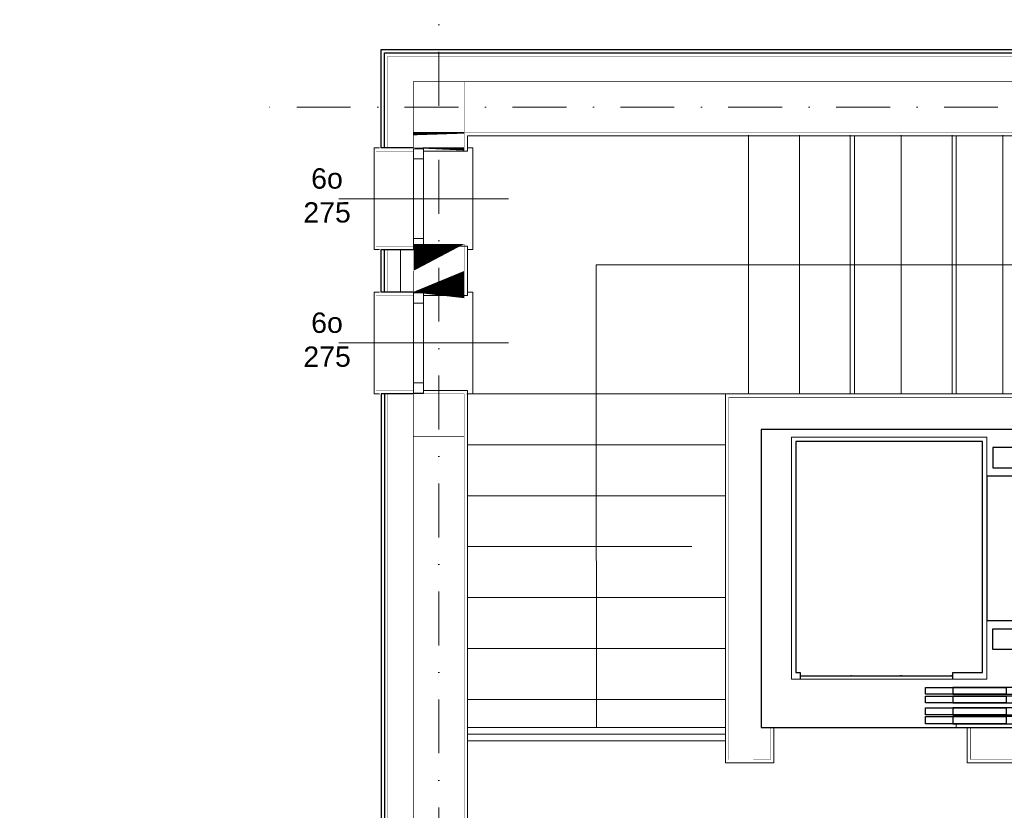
# Model space of a CAD drawing. Extents: x 4615668 to 9294084, y 16339 to 10688993.
# Tile 221 of 256: x 4720383 to 4720963, y 5343506 to 5343972. Entities that reach past the tile are written whole.
import ezdxf
from ezdxf.lldxf.tags import DXFTag

# ---------------------------------------------------------------- set-up
doc = ezdxf.new("R2010")
doc.units = 0
doc.header["$MEASUREMENT"] = 0
doc.linetypes.add('DASHDOT', pattern=[25.4, 12.7, -6.35, 0, -6.35])
doc.layers.add('MURY', color=7, linetype='Continuous')
doc.layers.add('STOLARKA', color=4, linetype='Continuous')
doc.layers.add('Osie', color=175, linetype='DASHDOT', lineweight=9)
doc.layers.add('Wymiar', color=7, linetype='Continuous', lineweight=9)
doc.styles.add('ARIAL_CE', font='arial.ttf', dxfattribs={"height": 15})
doc.linetypes.add('BATTING', pattern='A,0.00254,-2.54,[134,ltypeshp.shx,S=2.54,R=0,X=-2.54,Y=0],-5.08,[134,ltypeshp.shx,S=2.54,R=180,X=2.54,Y=0],-2.54', length=10.16254)
tags = doc.linetypes.add('DASH', pattern=[15, 10, -5]).pattern_tags.tags
tags[6:7] = [DXFTag(74, 4), DXFTag(75, 0), DXFTag(340, '0'), DXFTag(46, 0.0), DXFTag(50, 0.0), DXFTag(44, 0.0), DXFTag(45, 0.0)]
tags[4:5] = [DXFTag(74, 4), DXFTag(75, 0), DXFTag(340, '0'), DXFTag(46, 0.0), DXFTag(50, 0.0), DXFTag(44, 0.0), DXFTag(45, 0.0)]

# ---------------------------------------------------------------- blocks, each defined once
blk = doc.blocks.new('G$C5CBE0247')
at = {"layer": 'STOLARKA', "color": 5, "lineweight": 0}
for points in [[(0, 55), (0, 58), (59.99999999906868, 58), (59.99999999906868, 55)], [(0, 3), (0, 0), (59.99999999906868, 0), (59.99999999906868, 3)]]:
    blk.add_lwpolyline(points, dxfattribs=at)
for points in [[(0.5, 23), (6.5, 23), (6.5, 29), (0.5, 29)], [(53.49999999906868, 23), (6.5, 23), (6.5, 29), (53.49999999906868, 29)], [(59.49999999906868, 23), (53.49999999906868, 23), (53.49999999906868, 29), (59.49999999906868, 29)]]:
    blk.add_lwpolyline(points, close=True, dxfattribs=at)
blk = doc.blocks.new('G$C21C1C319')
at = {"layer": 'STOLARKA', "color": 5, "lineweight": 0}
blk.add_line((30, 0), (30, 100), dxfattribs=at)
for points in [[(0.5, 44), (6.5, 44), (6.5, 50), (0.5, 50)], [(53.49999999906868, 44), (6.5, 44), (6.5, 50), (53.49999999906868, 50)], [(59.49999999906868, 44), (53.49999999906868, 44), (53.49999999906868, 50), (59.49999999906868, 50)]]:
    blk.add_lwpolyline(points, close=True, dxfattribs=at)
blk.add_lwpolyline([(0, 24), (0, 21), (59.99999999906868, 21), (59.99999999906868, 24)], dxfattribs=at)
at = {"lineweight": 0, "ltscale": 40}
blk.add_blockref('G$C5CBE0247', (0, 21), dxfattribs=at)
blk = doc.blocks.new('G$C61CBF25F')
at = {"layer": 'Osie', "lineweight": 0, "ltscale": 2.5}
for p, q in [((305, 0), (305, 1880.0000002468)), ((1525, 1780.0000002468), (204.8462595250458, 1780.0000002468)), ((1525, 1780.0000002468), (204.8462595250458, 1780.0000002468))]:
    blk.add_line(p, q, dxfattribs=at)
blk = doc.blocks.new('G$CCAF8BBA6')
at = {"layer": 'MURY', "linetype": 'Continuous', "lineweight": 0}
for p, q in [((492.5384351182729, 1611.000000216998), (492.5384351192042, 1763.500000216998)), ((522.5384351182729, 1611.000000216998), (522.5384351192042, 1763.500000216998)), ((552.5384351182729, 1611.000000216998), (552.5384351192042, 1763.500000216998)), ((582.5384351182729, 1611.000000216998), (582.5384351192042, 1763.500000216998)), ((612.5384351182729, 1611.000000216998), (612.5384351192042, 1763.500000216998)), ((642.5384351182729, 1611.000000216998), (642.5384351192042, 1763.500000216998)), ((478.9999999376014, 1611.000000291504), (326.5, 1611.0000002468)), ((479.5384351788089, 1611.0000002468), (327.0384351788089, 1611.00000033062)), ((478.9999999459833, 1581.0000002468), (327.0384351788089, 1581.0000002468)), ((478.9999999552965, 1551.0000002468), (327.0384351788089, 1551.0000002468)), ((459.1423570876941, 1521.0000002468), (327.0384351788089, 1521.0000002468))]:
    blk.add_line(p, q, dxfattribs=at)
at = {"layer": 'MURY', "linetype": 'DASH', "lineweight": 0}
for p, q in [((555, 1611.000000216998), (555, 1762.998748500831)), ((615, 1611.000000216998), (615, 1762.998421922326)), ((615, 1420.958905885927), (615, 1421.958905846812)), ((615, 1414.489815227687), (615, 1416.489815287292))]:
    blk.add_line(p, q, dxfattribs=at)
at = {"layer": 'MURY', "lineweight": 0, "ltscale": 40}
for p, q in [((478.9999999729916, 1491.0000002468), (327.0384351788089, 1491.0000002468)), ((478.9999999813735, 1461.0000002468), (327.0384351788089, 1461.0000002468)), ((478.9999999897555, 1431.0000002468), (327.0384351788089, 1431.0000002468)), ((478.9999999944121, 1414.489815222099), (327, 1414.489815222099)), ((478.9999999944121, 1410.489815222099), (327, 1410.489815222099)), ((478.9999999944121, 1406.489815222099), (327, 1406.489815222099))]:
    blk.add_line(p, q, dxfattribs=at)
at = {"layer": 'MURY', "ltscale": 10}
for p, q in [((523.0000000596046, 1444.858905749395), (613.0000000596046, 1444.85890592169)), ((507.5000001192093, 1414.489815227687), (621.5, 1414.489815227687))]:
    blk.add_line(p, q, dxfattribs=at)
at = {"layer": 'MURY', "lineweight": 0, "ltscale": 40, "const_width": 0.1}
for points in [[(294.9999999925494, 1754.002967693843), (273.0223805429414, 1754.002967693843), (273.0223805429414, 1817.0000002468), (1467, 1817.0000002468), (1467, 1744.250000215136), (1445, 1744.250000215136)], [(294.999999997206, 1669.002967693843), (273.000000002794, 1669.002967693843), (272.9999999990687, 1698.002967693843), (294.9999999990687, 1698.002967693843)], [(295.000000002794, 1613.002967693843), (273.0223805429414, 1613.002967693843), (273.0223805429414, 1277.00000001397), (62.99999999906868, 1276.999999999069), (63.00000000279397, 1095.499999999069), (63.00000000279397, 603.000000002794), (273.0223805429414, 602.9999999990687), (273.0223805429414, 447.5864901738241), (282.999999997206, 447.5864901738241)]]:
    blk.add_lwpolyline(points, dxfattribs=at)
at = {"layer": 'MURY', "lineweight": -3, "ltscale": 40}
for points in [[(294.9999999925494, 1756.002967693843), (276.0223805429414, 1756.002967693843), (276.0223805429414, 1814.0000002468), (916.9712381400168, 1814.0000002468)], [(294.9730000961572, 1756.002967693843), (277.9953806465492, 1756.002967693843), (278.0223805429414, 1812.0000002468), (916.9742657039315, 1812.0000002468)], [(294.999999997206, 1671.002967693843), (276.000000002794, 1671.002967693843), (275.9999999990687, 1696.002967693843), (294.9999999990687, 1696.002967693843)], [(294.999999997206, 1671.002967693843), (278.000000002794, 1671.002967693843), (277.9999999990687, 1696.002967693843), (294.9999999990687, 1696.002967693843)], [(295.000000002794, 1611.002967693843), (276.0223805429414, 1611.002967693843), (276.0223805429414, 1274.00000001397), (65.99999999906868, 1273.999999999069), (66.00000000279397, 1095.499999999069), (66.00000000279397, 606.000000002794), (276.0223805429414, 605.9999999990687), (276.0223805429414, 449.5864901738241), (294.9999999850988, 449.5864901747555)], [(295.000000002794, 1611.002967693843), (278.0223805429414, 1611.002967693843), (278.0223805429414, 1272.00000001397), (67.99999999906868, 1271.999999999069), (68.00000000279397, 1095.499999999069), (68.00000000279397, 608.000000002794), (278.0223805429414, 607.9999999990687), (278.0223805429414, 449.5864901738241), (294.9999999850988, 449.5864901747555)]]:
    blk.add_lwpolyline(points, dxfattribs=at)
at = {"layer": 'MURY', "lineweight": 0, "ltscale": 40}
for points in [[(294.9999999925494, 1756.002967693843, 0.2, 0.2, 0), (280.0223805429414, 1756.002967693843, 0.2, 0.2, 0), (280.0223805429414, 1810.0000002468, 0.2, 0.2, 0), (916.9772932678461, 1810.0000002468, 0, 0, 0)], [(294.9999999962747, 1671.002967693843, 0.2, 0.2, 0), (280.0000000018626, 1671.002967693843, 0.2, 0.2, 0), (279.9999999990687, 1696.002967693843, 0.2, 0.2, 0), (294.9999999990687, 1696.002967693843, 0.2, 0.2, 0)]]:
    blk.add_lwpolyline(points, format="xyseb", dxfattribs=at)
at = {"layer": 'MURY', "ltscale": 40, "const_width": 0.3}
for points in [[(295, 1765.0000002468), (325, 1765.0000002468), (325, 1795.0000002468), (295, 1795.0000002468)], [(325, 1765.0000002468), (845.0447318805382, 1765.0000002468), (845.0447318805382, 1795.0000002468), (325, 1795.0000002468)], [(294.9999999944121, 1756.000000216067), (295, 1765.0000002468), (325, 1765.000000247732), (324.9999999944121, 1756.000000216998)], [(294.9999999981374, 1671.000000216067), (294.999999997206, 1696.000000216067), (324.999999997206, 1696.000000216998), (324.9999999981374, 1671.000000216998)], [(295, 1255), (325, 1255), (325, 1611.000000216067), (295, 1611.000000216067)], [(295, 1586.000000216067), (295, 1611.000000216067), (325, 1611.000000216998), (325, 1586.000000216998)]]:
    blk.add_lwpolyline(points, close=True, dxfattribs=at)
at = {"layer": 'MURY', "lineweight": 0, "ltscale": 40}
for points in [[(896, 1554.0000002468), (896, 1551.0000002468), (866, 1551.0000002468), (866, 1393.530909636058), (842.9947972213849, 1393.530909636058), (843, 1699.366640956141), (843, 1762.997292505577), (822.5000000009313, 1762.997292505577), (327.0000003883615, 1762.999989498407), (326.9999999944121, 1754.000000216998), (300.9999999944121, 1754.000000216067)], [(300.9999999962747, 1698.000000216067), (326.999999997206, 1698.000000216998), (326.9999999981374, 1669.000000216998), (300.9999999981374, 1669.000000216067)], [(301, 1613.000000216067), (327, 1613.000000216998), (327, 1058.000000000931), (293, 1058.000000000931), (293, 1128), (293, 1128), (293, 1223), (116.9999999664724, 1223), (116.9999999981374, 784.500000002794), (117.0000000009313, 752.0000000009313), (117.0000000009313, 752.0000000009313), (117.0000000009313, 657.0000000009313), (293, 656.9999999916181), (293, 822.0000000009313), (327, 822.0000000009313), (327, 447.5864901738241)], [(507.5000001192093, 1414.530909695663), (507.5000001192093, 1414.489815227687), (507.5000001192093, 1393.530909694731), (479.0000000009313, 1393.530909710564), (478.9999999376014, 1611.000000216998), (691, 1611.000000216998), (691, 1393.530909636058), (621.5, 1393.530909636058), (621.5, 1414.489815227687)], [(621.5, 1416.489815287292), (621.5, 1416.530909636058)]]:
    blk.add_lwpolyline(points, dxfattribs=at)
at = {"layer": 'MURY', "linetype": 'BATTING', "lineweight": 0, "ltscale": 0.75}
blk.add_lwpolyline([(287.4999999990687, 1696.002967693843), (287.4999999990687, 1671.002967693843)], dxfattribs=at)
at = {"layer": 'MURY', "linetype": 'Continuous', "lineweight": 0}
blk.add_lwpolyline([(403.0019237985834, 1414.489815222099), (402.7499999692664, 1611.000000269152), (402.7499999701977, 1687.00000019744), (767.25, 1687.00000019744), (767.2499999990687, 1431.000000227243)], dxfattribs=at)
at = {"layer": 'MURY', "lineweight": -3, "ltscale": 40, "const_width": 0.2}
blk.add_lwpolyline([(295.000000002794, 1611.002967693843), (280.0223805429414, 1611.002967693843), (280.0223805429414, 1270.00000001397), (69.99999999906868, 1269.999999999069), (70.00000000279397, 1095.499999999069), (70.00000000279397, 610.000000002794), (280.0223805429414, 609.9999999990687), (280.0223805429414, 449.5864901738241), (294.9999999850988, 449.5864901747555)], dxfattribs=at)
at = {"layer": 'MURY', "ltscale": 40, "const_width": 0.3}
blk.add_lwpolyline([(505.5000001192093, 1414.530909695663), (505.5000001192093, 1395.530909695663), (481, 1395.530909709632), (480.9999999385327, 1609.000000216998), (689, 1609.000000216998), (689, 1395.530909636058), (623.5, 1395.530909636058), (623.5, 1414.530909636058), (670, 1414.530909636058), (670, 1590.000000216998), (499.9999999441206, 1590.000000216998), (499.9999999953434, 1414.489815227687), (505.5000001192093, 1414.489815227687)], dxfattribs=at)
at = {"layer": 'MURY', "ltscale": 10}
for points in [[(499.9999999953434, 1414.489815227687), (669.9999999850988, 1414.489815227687), (669.9999999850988, 1589.958905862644), (499.9999999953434, 1589.958905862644)], [(659.9999999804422, 1579.458905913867), (636.602233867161, 1579.458905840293), (636.6022337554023, 1567.458905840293), (660.0000001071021, 1567.458905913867)], [(633.0000000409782, 1477.458905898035), (656.2707525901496, 1477.458905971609), (656.2707526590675, 1562.458905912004), (632.9999999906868, 1562.45890583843)], [(660.000000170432, 1460.458905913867), (636.6022339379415, 1460.458905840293), (636.6022338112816, 1472.458905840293), (660.0000001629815, 1472.458905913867)], [(644.5000001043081, 1433.958905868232), (596.9999999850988, 1433.958905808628), (596.9999999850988, 1437.958905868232), (644.5000001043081, 1437.958905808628)], [(613.0000001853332, 1433.958905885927), (658.0000001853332, 1433.958905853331), (658.0000001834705, 1437.958905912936), (613.0000001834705, 1437.958905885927)], [(644.4999999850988, 1428.958905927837), (596.9999999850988, 1428.958905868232), (596.9999999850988, 1432.958905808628), (644.4999999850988, 1432.958905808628)], [(613.0000000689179, 1428.958905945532), (658.0000000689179, 1428.958905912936), (658.0000000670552, 1432.958905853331), (613.0000001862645, 1432.958905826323)], [(644.4999999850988, 1421.958905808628), (596.9999999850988, 1421.958905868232), (596.9999999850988, 1425.958905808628), (644.4999999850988, 1425.958905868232)], [(613.0000001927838, 1421.958905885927), (658.0000001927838, 1421.958905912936), (658.0000001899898, 1425.958905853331), (613.0000001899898, 1425.958905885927)], [(644.5000001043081, 1416.489815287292), (597.0000001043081, 1416.489815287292), (597.0000001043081, 1420.958905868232), (644.4999999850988, 1420.958905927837)], [(613.0000000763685, 1416.489815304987), (658.0000001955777, 1416.489815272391), (658.0000000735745, 1420.958905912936), (613.0000000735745, 1420.958905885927)]]:
    blk.add_lwpolyline(points, close=True, dxfattribs=at)
at = {"layer": 'MURY', "linetype": 'Continuous', "lineweight": 0}
blk.add_lwpolyline([(518.0000000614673, 1442.858905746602), (633.0000001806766, 1442.858905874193), (632.9999999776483, 1585.458905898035), (517.9999999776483, 1585.458905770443)], close=True, dxfattribs=at)
at = {"layer": 'MURY', "ltscale": 10}
blk.add_lwpolyline([(613.0000001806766, 1442.858905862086), (613.0000001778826, 1446.858905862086), (630.5000001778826, 1446.85890587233), (630.4999999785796, 1582.958905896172), (520.5000000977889, 1582.958905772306), (520.5000000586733, 1446.858905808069), (523.0000001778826, 1446.858905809), (523.0000001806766, 1442.858905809)], dxfattribs=at)
at = {"layer": 'MURY'}
for p in [(553.0000001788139, 1444.858905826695), (581.9999999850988, 1444.858905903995), (583.0000001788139, 1444.858905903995), (611.9999999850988, 1444.85890584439)]:
    blk.add_point(p, dxfattribs=at)
at = {"lineweight": 0, "ltscale": 40}
blk.add_blockref('G$C61CBF25F', (5, 0), dxfattribs=at)
at = {"layer": 'MURY', "lineweight": 0, "ltscale": 40, "xscale": -1, "rotation": 270.0000000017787}
for p in [(250.9999999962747, 1696.000000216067), (251, 1611.000000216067)]:
    blk.add_blockref('G$C21C1C319', p, dxfattribs=at)
at = {"layer": 'MURY', "char_height": 12, "width": 1777.51737514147, "attachment_point": 5, "rotation": 0.15444832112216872, "style": 'ARIAL_CE'}
for insert in [(204.1270869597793, 1727.760782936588), (204.1270869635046, 1642.760782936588)]:
    blk.add_mtext('\\pxi-10,l16.666687,t16.666687;6o\\P275', dxfattribs=dict(at, insert=insert))

msp = doc.modelspace()

# ---------------------------------------------------------------- block references
at = {"layer": 'Wymiar', "lineweight": 0, "ltscale": 40}
msp.add_blockref('G$CCAF8BBA6', (4720319.665508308, 5342140.618050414), dxfattribs=at)

doc.saveas('drawing.dxf')
